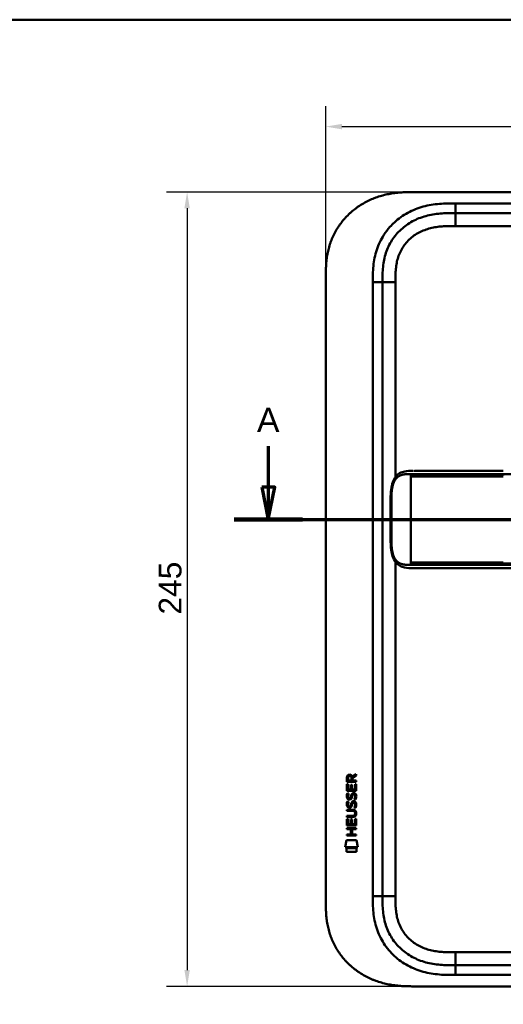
# Model space of a CAD drawing. Header units: millimetres. Extents: x 20 to 833, y 20 to 574.
# Tile 7 of 9: x 427 to 576, y 270 to 574. Entities that reach past the tile are written whole.
import ezdxf

# ---------------------------------------------------------------- set-up
doc = ezdxf.new("R2010")
doc.units = ezdxf.units.MM
doc.header["$LTSCALE"] = 2
for name, color, linetype, lineweight in [('Bemaßungen(DIN)', 7, 'Continuous', 25), ('Schnittansichtslinien(DIN)', 7, 'Continuous', 70), ('Sichtbare Kanten(DIN)', 7, 'Continuous', 50), ('Sichtbare tangentiale Kanten(DIN)', 7, 'Continuous', 50), ('Skizziergeometrie(DIN)', 7, 'Continuous', 50)]:
    doc.layers.add(name, color=color, linetype=linetype, lineweight=lineweight)
doc.styles.add('Aktuell-DINGroßer Text', font='arial.ttf')
doc.styles.add('STANDARD-DIN~0', font='arial.ttf')
doc.dimstyles.new('CAD-LAN', dxfattribs={"dimscale": 2, "dimtxt": 3.5, "dimasz": 2.5, "dimexe": 3.175, "dimexo": 0, "dimgap": 0.8, "dimtad": 1, "dimrnd": 1e-08, "dimtxsty": 'STANDARD-DIN~0', "dimcen": 0.09, "dimdle": 10, "dimclrd": 250, "dimclre": 250, "dimclrt": 250, "dimadec": 0, "dimazin": 2, "dimtfac": 1, "dimtmove": 0, "dimatfit": 3, "dimfxl": 1, "dimtolj": 1, "dimtzin": 0, "dimlwd": 25, "dimlwe": 25, "dimarcsym": 0})

# ---------------------------------------------------------------- blocks, each defined once
blk = doc.blocks.new('Ränder Standardrahmen')
at = {"layer": 'Skizziergeometrie(DIN)', "flags": 128}
blk.add_lwpolyline([(10, 10), (10, 287), (410, 287), (410, 10), (10, 10)], dxfattribs=at)
blk = doc.blocks.new('*D20')
at = {"layer": 'Bemaßungen(DIN)', "color": 250, "linetype": 'Continuous', "lineweight": 25, "true_color": 0x3f3f3f, "transparency": 16777216}
for p, q in [((548.19, 520.84), (472.01, 520.84)), ((478.36, 515.84), (478.36, 280.84)), ((548.19, 275.84), (472.01, 275.84))]:
    blk.add_line(p, q, dxfattribs=at)
at = {"layer": 'Bemaßungen(DIN)', "color": 250, "linetype": 'Continuous', "true_color": 0x3f3f3f, "transparency": 16777216}
for points in [[(477.53, 515.84), (479.2, 515.84), (478.36, 520.84)], [(477.53, 280.84), (479.2, 280.84), (478.36, 275.84)]]:
    blk.add_solid(points, dxfattribs=at)
at = {"layer": 'Defpoints', "color": 0, "linetype": 'Continuous', "transparency": 16777216}
for p in [(548.19, 520.84), (478.36, 275.84), (548.19, 275.84)]:
    blk.add_point(p, dxfattribs=at)
at = {"layer": 'Bemaßungen(DIN)', "color": 250, "linetype": 'Continuous', "lineweight": 25, "true_color": 0x3f3f3f, "transparency": 16777216, "insert": (469.62, 390.52), "char_height": 7, "attachment_point": 1, "rotation": 90, "style": 'STANDARD-DIN~0'}
blk.add_mtext('\\A1;245', dxfattribs=at)
blk = doc.blocks.new('*D21')
at = {"layer": 'Bemaßungen(DIN)', "color": 250, "linetype": 'Continuous', "lineweight": 25, "true_color": 0x3f3f3f, "transparency": 16777216}
for p, q in [((521.15, 494.06), (521.15, 547.37)), ((735.15, 494.06), (735.15, 547.37)), ((526.15, 541.02), (730.15, 541.02))]:
    blk.add_line(p, q, dxfattribs=at)
at = {"layer": 'Bemaßungen(DIN)', "color": 250, "linetype": 'Continuous', "true_color": 0x3f3f3f, "transparency": 16777216}
for points in [[(526.15, 541.86), (526.15, 540.19), (521.15, 541.02)], [(730.15, 541.86), (730.15, 540.19), (735.15, 541.02)]]:
    blk.add_solid(points, dxfattribs=at)
at = {"layer": 'Defpoints', "color": 0, "linetype": 'Continuous', "transparency": 16777216}
for p in [(735.15, 541.02), (521.15, 494.06), (735.15, 494.06)]:
    blk.add_point(p, dxfattribs=at)
at = {"layer": 'Bemaßungen(DIN)', "color": 250, "linetype": 'Continuous', "lineweight": 25, "true_color": 0x3f3f3f, "transparency": 16777216, "insert": (620.37, 549.65), "char_height": 7, "attachment_point": 1, "style": 'STANDARD-DIN~0'}
blk.add_mtext('\\A1;214', dxfattribs=at)
blk = doc.blocks.new('2DTransSchnitt0')
at = {"layer": 'Schnittansichtslinien(DIN)', "linetype": 'Continuous'}
for p, q in [((251.71, 221.23), (251.71, 214.92)), ((380.94, 221.23), (380.94, 214.92)), ((250.71, 214.92), (251.71, 209.92)), ((252.71, 214.92), (250.71, 214.92)), ((251.71, 214.92), (251.71, 209.92)), ((251.71, 209.92), (252.71, 214.92)), ((379.94, 214.92), (380.94, 209.92)), ((381.94, 214.92), (379.94, 214.92)), ((380.94, 214.92), (380.94, 209.92)), ((380.94, 209.92), (381.94, 214.92)), ((246.43, 209.92), (386.22, 209.92))]:
    blk.add_line(p, q, dxfattribs=at)
at = {"layer": 'Schnittansichtslinien(DIN)', "linetype": 'Continuous', "lineweight": 140}
for p, q in [((246.43, 209.92), (256.99, 209.92)), ((375.66, 209.92), (386.22, 209.92))]:
    blk.add_line(p, q, dxfattribs=at)
at = {"layer": 'Schnittansichtslinien(DIN)', "linetype": 'Continuous', "flags": 128}
for points in [[(250.71, 214.92), (251.71, 209.92), (252.71, 214.92), (250.71, 214.92)], [(379.94, 214.92), (380.94, 209.92), (381.94, 214.92), (379.94, 214.92)]]:
    blk.add_lwpolyline(points, dxfattribs=at)
at = {"layer": 'Schnittansichtslinien(DIN)'}
for points in [[(250.71, 214.92), (251.71, 209.92), (252.71, 214.92), (250.71, 214.92)], [(379.94, 214.92), (380.94, 209.92), (381.94, 214.92), (379.94, 214.92)]]:
    blk.add_solid(points, dxfattribs=at)
at = {"layer": 'Schnittansichtslinien(DIN)', "char_height": 3.73, "attachment_point": 7, "style": 'Aktuell-DINGroßer Text'}
for insert in [(249.96, 223.42), (379.19, 223.42)]:
    blk.add_mtext('A', dxfattribs=dict(at, insert=insert))

msp = doc.modelspace()

# ---------------------------------------------------------------- linework, layer by layer
at = {"layer": 'Sichtbare Kanten(DIN)'}
for p, q in [((707.11, 520.843), (548.188, 520.843)), ((706.111, 514.343), (561.187, 514.343)), ((521.149, 302.628), (521.149, 494.059)), ((538.649, 493.059), (538.649, 303.628)), ((548.525, 434.847), (548.525, 434.847)), ((575.934, 404.847), (702.786, 404.847)), ((527.683, 338.917), (527.685, 340.23)), ((528.034, 340.186), (528.033, 339.298)), ((529.051, 339.297), (529.051, 340.186)), ((529.348, 340.546), (530.543, 341.337)), ((529.401, 340.148), (529.4, 339.297)), ((530.543, 340.903), (529.401, 340.148)), ((530.543, 341.337), (530.543, 340.903)), ((527.681, 336.187), (527.683, 338.191)), ((530.542, 338.915), (527.683, 338.917)), ((527.683, 338.191), (528.031, 338.191)), ((528.031, 338.191), (528.03, 336.563)), ((528.033, 339.298), (529.051, 339.297)), ((528.924, 336.563), (528.925, 338.01)), ((528.925, 338.01), (529.274, 338.009)), ((529.274, 338.009), (529.273, 336.562)), ((529.4, 339.297), (530.542, 339.296)), ((530.191, 336.562), (530.193, 338.209)), ((530.193, 338.209), (530.541, 338.208)), ((530.541, 338.208), (530.539, 336.184)), ((530.542, 339.296), (530.542, 338.915)), ((530.539, 336.184), (527.681, 336.187)), ((527.853, 335.413), (528.191, 335.313)), ((528.03, 336.563), (528.924, 336.563)), ((528.049, 334.081), (528.056, 334.064)), ((529.273, 336.562), (530.191, 336.562)), ((529.781, 335.11), (529.769, 335.11)), ((527.851, 332.866), (528.189, 332.766)), ((528.047, 331.535), (528.054, 331.517)), ((528.731, 331.437), (528.742, 331.454)), ((528.733, 333.984), (528.744, 334)), ((529.779, 332.563), (529.767, 332.563)), ((527.674, 328.024), (527.675, 328.401)), ((529.32, 328.023), (527.674, 328.024)), ((527.675, 328.401), (529.344, 328.4)), ((527.676, 330.336), (529.322, 330.335)), ((527.676, 329.959), (527.676, 330.336)), ((529.346, 329.958), (527.676, 329.959)), ((530.226, 329.173), (530.226, 329.182)), ((527.672, 325.449), (527.674, 327.453)), ((530.531, 325.447), (527.672, 325.449)), ((527.674, 327.453), (528.022, 327.453)), ((528.022, 327.453), (528.021, 325.826)), ((528.021, 325.826), (528.916, 325.825)), ((528.916, 325.825), (528.917, 327.272)), ((528.917, 327.272), (529.265, 327.272)), ((529.265, 327.272), (529.264, 325.825)), ((529.264, 325.825), (530.183, 325.824)), ((530.183, 325.824), (530.184, 327.471)), ((530.184, 327.471), (530.532, 327.471)), ((530.532, 327.471), (530.531, 325.447)), ((527.669, 322.344), (527.669, 322.721)), ((527.669, 322.721), (528.912, 322.72)), ((530.527, 322.342), (527.669, 322.344)), ((527.67, 324.656), (530.529, 324.653)), ((527.67, 324.278), (527.67, 324.656)), ((528.913, 324.278), (527.67, 324.278)), ((528.912, 322.72), (528.913, 324.278)), ((529.269, 324.277), (529.268, 322.72)), ((529.268, 322.72), (530.527, 322.719)), ((530.529, 324.276), (529.269, 324.277)), ((530.527, 322.719), (530.527, 322.342)), ((530.529, 324.653), (530.529, 324.276)), ((527.137, 318.767), (527.596, 320.9)), ((527.596, 320.9), (530.603, 320.897)), ((530.603, 320.897), (531.053, 318.764)), ((531.053, 318.764), (527.137, 318.767)), ((527.596, 317.339), (527.597, 318.481)), ((530.593, 317.337), (527.596, 317.339)), ((527.597, 318.481), (530.594, 318.479)), ((530.594, 318.479), (530.593, 317.337)), ((561.187, 282.343), (706.111, 282.343)), ((548.188, 275.843), (707.11, 275.843))]:
    msp.add_line(p, q, dxfattribs=at)
for centre, major_axis, ratio, start_param, end_param in [((529.212, 339.414), (-0.976, 1.274), 0.5180415, 5.9043613, 6.8771057), ((527.819, 339.333), (1.242, 1.64), 0.5994938, 5.878165, 6.7089725), ((529.315, 337.192), (1.103, 3.296), 0.2312948, 2.8124619, 2.8734213), ((529.122, 333.423), (0.839, 1.642), 0.4591024, 5.9761877, 6.4975755), ((529.399, 334.892), (1.192, 3.54), 0.2215161, 2.8263053, 2.8854462), ((528.8, 332.337), (0.583, 1.012), 0.541605, 2.7569093, 3.2147406), ((528.794, 334.875), (0.574, 1.004), 0.5438409, 2.7534304, 3.2137241), ((528.672, 331.461), (0.098, 0.139), 0.3641716, 4.4844927, 4.7925708), ((528.674, 334.008), (0.098, 0.139), 0.3641716, 4.4844927, 4.7925708), ((529.121, 330.879), (0.838, 1.64), 0.4594521, 5.9760112, 6.497704), ((525.505, 332.705), (4.808, -4.323), 0.3742014, 5.888113, 6.6064523), ((525.501, 325.661), (4.814, 4.313), 0.3742661, 5.9599282, 6.6783921), ((506.792, 349.01), (23.266, -20.361), 0.1371339, 6.127502, 6.402435)]:
    msp.add_ellipse(centre, major_axis=major_axis, ratio=ratio, start_param=start_param, end_param=end_param, dxfattribs=at)
for points, degree, knots in [([(548.188, 520.843), (547.602, 520.841), (546.424, 520.828), (544.934, 520.764), (543.436, 520.649), (542.233, 520.511), (540.729, 520.269), (539.529, 520.017), (538.039, 519.622), (536.859, 519.241), (535.409, 518.68), (534.271, 518.164), (532.886, 517.436), (531.811, 516.787), (530.519, 515.898), (529.529, 515.125), (528.355, 514.089), (527.47, 513.206), (526.438, 512.041), (525.674, 511.065), (524.803, 509.795), (524.173, 508.743), (523.475, 507.393), (522.988, 506.288), (522.467, 504.883), (522.121, 503.744), (521.773, 502.31), (521.559, 501.158), (521.363, 499.719), (521.26, 498.571), (521.183, 497.145), (521.149, 495.73), (521.149, 494.613), (521.149, 494.059)], 3, [0.00000689, 0.00000689, 0.00000689, 0.00000689, 0.0407043, 0.08140172, 0.10175042, 0.14244784, 0.16279654, 0.20349396, 0.22384266, 0.26454008, 0.28488878, 0.3255862, 0.3459349, 0.38663232, 0.40698102, 0.44767844, 0.46802714, 0.50872456, 0.52907326, 0.56977068, 0.59011938, 0.6308168, 0.6511655, 0.69186291, 0.71221162, 0.75290903, 0.77325774, 0.81395515, 0.83430386, 0.87500127, 0.89534998, 0.93604739, 0.97674481, 0.97674481, 0.97674481, 0.97674481]), ([(561.187, 514.343), (560.382, 514.343), (558.786, 514.342), (556.449, 514.235), (554.183, 513.958), (551.266, 513.321), (547.832, 511.959), (544.248, 509.416), (541.417, 506.073), (539.858, 502.795), (539.111, 499.966), (538.781, 497.749), (538.65, 495.443), (538.649, 493.859), (538.649, 493.059)], 3, [59.6158828, 59.6158828, 59.6158828, 59.6158828, 59.8593849, 60.1028861, 60.3463874, 60.5898887, 61.0768912, 61.5638938, 62.0508963, 62.5378989, 62.7814001, 63.0249014, 63.2684027, 63.5119054, 63.5119054, 63.5119054, 63.5119054]), ([(548.142, 404.847), (548.142, 404.847), (548.142, 404.847), (548.141, 404.847), (548.141, 404.847), (548.141, 404.847), (548.141, 404.847), (548.14, 404.847), (548.14, 404.847), (548.14, 404.847), (548.139, 404.847), (548.138, 404.847), (548.138, 404.847), (548.135, 404.847), (548.134, 404.847), (548.128, 404.847), (548.124, 404.847), (548.108, 404.847), (548.096, 404.847), (548.05, 404.847), (548.015, 404.847), (547.878, 404.847), (547.775, 404.847), (547.364, 404.849), (547.056, 404.854), (545.84, 404.914), (544.948, 405.056), (543.754, 405.657), (543.366, 405.94), (542.586, 406.76), (542.214, 407.364), (541.703, 408.644), (541.529, 409.305), (541.287, 410.696), (541.219, 411.44), (541.132, 413.22), (541.14, 414.267), (541.14, 417.962), (541.14, 420.614), (541.14, 425.2), (541.075, 427.18), (541.418, 429.882), (541.591, 430.692), (542.083, 432.053), (542.397, 432.635), (543.105, 433.522), (543.496, 433.858), (544.407, 434.397), (544.945, 434.578), (546.25, 434.828), (547.045, 434.845), (547.894, 434.847), (547.942, 434.847), (548.015, 434.847), (548.04, 434.847), (548.076, 434.847), (548.089, 434.847), (548.107, 434.847), (548.114, 434.847), (548.123, 434.847), (548.127, 434.847), (548.132, 434.847), (548.134, 434.847), (548.136, 434.847), (548.137, 434.847), (548.139, 434.847), (548.139, 434.847), (548.14, 434.847), (548.14, 434.847), (548.141, 434.847), (548.141, 434.847), (548.141, 434.847), (548.141, 434.847), (548.142, 434.847), (548.142, 434.847), (548.142, 434.847)], 3, [0, 0, 0, 0, 0.0000252, 0.0000252, 0.0000657, 0.0000657, 0.0001082, 0.0001082, 0.0001738, 0.0001738, 0.0002867, 0.0002867, 0.0005136, 0.0005136, 0.0010499, 0.0010499, 0.0026039, 0.0026039, 0.0072616, 0.0072616, 0.0212292, 0.0212292, 0.0631285, 0.0631285, 0.1888417, 0.1888417, 0.5689951, 0.5689951, 0.7719774, 0.7719774, 1.0315425, 1.0315425, 1.2481307, 1.2481307, 1.4719729, 1.4719729, 1.7848025, 1.7848025, 2.5805266, 2.5805266, 3.160554, 3.160554, 3.4157877, 3.4157877, 3.6519695, 3.6519695, 3.8657989, 3.8657989, 4.1108827, 4.1108827, 4.4368692, 4.4368692, 4.4566519, 4.4566519, 4.4665438, 4.4665438, 4.471493, 4.471493, 4.4739733, 4.4739733, 4.4752207, 4.4752207, 4.4758524, 4.4758524, 4.4761765, 4.4761765, 4.4763467, 4.4763467, 4.476439, 4.476439, 4.4764904, 4.4764904, 4.4765188, 4.4765188, 4.4765488, 4.4765488, 4.4765488, 4.4765488]), ([(548.525, 434.847), (548.525, 434.847), (548.525, 434.847), (548.525, 434.847), (548.525, 434.847), (548.525, 434.847), (548.525, 434.847), (548.525, 434.847), (548.526, 434.847), (548.527, 434.847), (548.529, 434.847), (548.535, 434.847), (548.539, 434.847), (548.557, 434.847), (548.572, 434.847), (548.629, 434.847), (548.674, 434.847), (548.853, 434.847), (548.993, 434.847), (549.19, 434.847), (549.243, 434.847), (549.3, 434.847), (549.301, 434.847), (549.304, 434.847), (549.305, 434.847), (549.306, 434.847), (549.306, 434.847), (549.306, 434.847), (549.306, 434.847), (549.306, 434.847), (549.307, 434.847), (549.307, 434.847)], 3, [0.00004605, 0.00004605, 0.00004605, 0.00004605, 0.00007374, 0.00007374, 0.00011546, 0.00011546, 0.00021806, 0.00021806, 0.00046152, 0.00046152, 0.00119141, 0.00119141, 0.00337949, 0.00337949, 0.00994164, 0.00994164, 0.02962738, 0.02962738, 0.08869945, 0.08869945, 0.11084283, 0.11084283, 0.1113618, 0.1113618, 0.11175127, 0.11175127, 0.11179812, 0.11179812, 0.11181175, 0.11181175, 0.11182181, 0.11182181, 0.11182181, 0.11182181]), ([(549.307, 434.847), (549.692, 434.847), (550.059, 434.847), (550.863, 434.847), (551.283, 434.847), (552.548, 434.847), (553.436, 434.847), (556.309, 434.847), (558.39, 434.847), (563.537, 434.847), (566.646, 434.847), (571.807, 434.847), (573.871, 434.847), (575.934, 434.847)], 3, [0, 0, 0, 0, 0.1534173, 0.1534173, 0.3047718, 0.3047718, 0.5966116, 0.5966116, 1.2249955, 1.2249955, 2.1545342, 2.1545342, 2.7736042, 2.7736042, 2.7736042, 2.7736042]), ([(548.159, 404.847), (548.159, 404.847), (548.281, 404.847), (548.524, 404.847), (548.844, 404.847), (549.172, 404.847), (549.509, 404.847), (549.721, 404.847), (549.803, 404.847)], 5, [25.64076517, 25.64076517, 25.64076517, 25.64076517, 25.64076517, 25.64076517, 25.64100059, 25.73520442, 25.82940824, 25.88784541, 25.88784541, 25.88784541, 25.88784541, 25.88784541, 25.88784541]), ([(575.93, 404.847), (571.997, 404.847), (568.055, 404.847), (561.895, 404.847), (559.655, 404.847), (555.975, 404.847), (554.493, 404.847), (552.311, 404.847), (551.542, 404.847), (550.59, 404.847), (550.358, 404.847), (550.059, 404.847), (549.984, 404.847), (549.887, 404.847), (549.863, 404.847), (549.831, 404.847), (549.823, 404.847), (549.812, 404.847), (549.81, 404.847), (549.806, 404.847), (549.805, 404.847), (549.804, 404.847), (549.804, 404.847), (549.804, 404.847), (549.804, 404.847), (549.803, 404.847), (549.803, 404.847), (549.803, 404.847)], 3, [0, 0, 0, 0, 1.1803051, 1.1803051, 1.8522102, 1.8522102, 2.3111703, 2.3111703, 2.5747937, 2.5747937, 2.6623324, 2.6623324, 2.6914953, 2.6914953, 2.7012157, 2.7012157, 2.7044558, 2.7044558, 2.705536, 2.705536, 2.7058961, 2.7058961, 2.7060162, 2.7060162, 2.7060562, 2.7060562, 2.7060873, 2.7060873, 2.7060873, 2.7060873]), ([(530.226, 329.182), (530.226, 329.229), (530.223, 329.276), (530.207, 329.411), (530.185, 329.499), (530.11, 329.65), (530.064, 329.711), (529.944, 329.817), (529.873, 329.857), (529.656, 329.94), (529.496, 329.958), (529.346, 329.958)], 3, [0, 0, 0, 0, 0.01400423, 0.01400423, 0.0408947, 0.0408947, 0.06439039, 0.06439039, 0.08887549, 0.08887549, 0.13413559, 0.13413559, 0.13413559, 0.13413559]), ([(521.149, 302.628), (521.149, 302.073), (521.149, 300.957), (521.183, 299.542), (521.26, 298.116), (521.363, 296.968), (521.559, 295.528), (521.773, 294.376), (522.121, 292.943), (522.467, 291.804), (522.988, 290.399), (523.475, 289.294), (524.173, 287.943), (524.803, 286.892), (525.674, 285.622), (526.438, 284.645), (527.47, 283.481), (528.356, 282.598), (529.529, 281.562), (530.519, 280.789), (531.811, 279.9), (532.886, 279.251), (534.271, 278.523), (535.409, 278.007), (536.86, 277.446), (538.039, 277.065), (539.529, 276.67), (540.729, 276.418), (542.233, 276.176), (543.436, 276.038), (544.934, 275.923), (546.424, 275.859), (547.602, 275.846), (548.188, 275.843)], 3, [0.02325842, 0.02325842, 0.02325842, 0.02325842, 0.06395557, 0.10465272, 0.12500129, 0.16569844, 0.18604701, 0.22674416, 0.24709273, 0.28778988, 0.30813845, 0.3488356, 0.36918417, 0.40988132, 0.43022989, 0.47092704, 0.49127561, 0.53197276, 0.55232133, 0.59301848, 0.61336705, 0.6540642, 0.67441277, 0.71510992, 0.73545849, 0.77615564, 0.79650421, 0.83720136, 0.85754993, 0.89824708, 0.91859565, 0.9592928, 0.99998994, 0.99998994, 0.99998994, 0.99998994]), ([(538.649, 303.628), (538.649, 302.828), (538.65, 301.244), (538.781, 298.938), (539.111, 296.72), (539.858, 293.892), (541.417, 290.613), (544.248, 287.271), (547.832, 284.728), (551.266, 283.366), (554.183, 282.728), (556.449, 282.452), (558.786, 282.345), (560.382, 282.343), (561.187, 282.343)], 3, [0, 0, 0, 0, 0.2435013, 0.4870027, 0.730504, 0.9740054, 1.4610081, 1.9480107, 2.4350134, 2.9220161, 3.1655175, 3.4090188, 3.6525201, 3.8960223, 3.8960223, 3.8960223, 3.8960223])]:
    msp.add_open_spline(points, degree=degree, knots=knots, dxfattribs=at)
for points in [[(548.159, 434.847), (548.153, 434.847), (548.148, 434.847), (548.142, 434.847)], [(548.142, 404.847), (548.148, 404.847), (548.153, 404.847), (548.159, 404.847)], [(527.685, 340.23), (527.699, 340.672), (527.931, 341.134), (528.544, 341.134)], [(529.051, 340.186), (529.052, 340.459), (528.965, 340.784), (528.549, 340.784)], [(527.729, 333.934), (527.639, 334.175), (527.61, 334.408), (527.652, 334.737)], [(527.652, 334.737), (527.669, 334.876), (527.711, 335.083), (527.782, 335.256)], [(527.782, 335.256), (527.801, 335.305), (527.853, 335.413), (527.853, 335.413)], [(528.036, 334.848), (527.972, 334.596), (527.966, 334.371), (528.024, 334.155)], [(528.191, 335.313), (528.191, 335.312), (528.071, 334.986), (528.036, 334.848)], [(528.744, 334), (528.812, 334.11), (528.869, 334.273), (528.924, 334.519)], [(528.924, 334.519), (529.008, 334.887), (529.111, 335.098), (529.252, 335.265)], [(529.264, 334.368), (529.209, 334.128), (529.147, 333.963), (529.071, 333.826)], [(529.252, 335.265), (529.345, 335.376), (529.475, 335.448), (529.655, 335.472)], [(529.312, 334.567), (529.305, 334.537), (529.264, 334.371), (529.264, 334.368)], [(529.498, 334.992), (529.428, 334.903), (529.367, 334.765), (529.312, 334.567)], [(529.769, 335.11), (529.648, 335.11), (529.573, 335.077), (529.498, 334.992)], [(529.655, 335.472), (529.942, 335.51), (530.225, 335.41), (530.418, 335.094)], [(530.187, 334.066), (530.256, 334.399), (530.256, 334.675), (530.149, 334.872)], [(530.567, 334.159), (530.537, 333.828), (530.379, 333.498), (530.342, 333.44)], [(530.418, 335.094), (530.528, 334.913), (530.582, 334.694), (530.582, 334.424)], [(530.582, 334.424), (530.582, 334.339), (530.575, 334.254), (530.567, 334.159)], [(527.727, 331.388), (527.636, 331.629), (527.608, 331.862), (527.65, 332.19)], [(527.65, 332.19), (527.667, 332.329), (527.709, 332.536), (527.78, 332.709)], [(528.286, 330.927), (528.063, 330.96), (527.833, 331.105), (527.727, 331.388)], [(528.288, 333.474), (528.065, 333.507), (527.835, 333.652), (527.729, 333.934)], [(527.78, 332.709), (527.799, 332.759), (527.851, 332.866), (527.851, 332.866)], [(528.034, 332.301), (527.97, 332.049), (527.964, 331.825), (528.022, 331.609)], [(528.189, 332.766), (528.189, 332.766), (528.069, 332.439), (528.034, 332.301)], [(528.259, 331.305), (528.406, 331.245), (528.594, 331.281), (528.7, 331.395)], [(528.261, 333.851), (528.408, 333.791), (528.596, 333.827), (528.702, 333.942)], [(528.443, 333.461), (528.342, 333.462), (528.321, 333.469), (528.288, 333.474)], [(529.069, 331.279), (528.954, 331.069), (528.759, 330.91), (528.441, 330.914)], [(529.071, 333.826), (528.956, 333.616), (528.761, 333.457), (528.443, 333.461)], [(528.742, 331.454), (528.81, 331.563), (528.867, 331.727), (528.922, 331.972)], [(528.922, 331.972), (529.006, 332.34), (529.109, 332.551), (529.25, 332.719)], [(529.262, 331.822), (529.207, 331.582), (529.145, 331.417), (529.069, 331.279)], [(529.25, 332.719), (529.343, 332.829), (529.473, 332.901), (529.653, 332.925)], [(529.31, 332.02), (529.303, 331.99), (529.262, 331.824), (529.262, 331.822)], [(529.496, 332.445), (529.426, 332.357), (529.365, 332.219), (529.31, 332.02)], [(529.767, 332.563), (529.646, 332.563), (529.571, 332.531), (529.496, 332.445)], [(529.653, 332.925), (529.94, 332.964), (530.223, 332.863), (530.416, 332.547)], [(529.971, 330.981), (529.971, 330.981), (530.126, 331.235), (530.185, 331.519)], [(529.973, 333.527), (529.973, 333.527), (530.128, 333.781), (530.187, 334.066)], [(530.342, 333.44), (530.322, 333.445), (529.973, 333.527), (529.973, 333.527)], [(530.185, 331.519), (530.254, 331.852), (530.254, 332.128), (530.147, 332.326)], [(530.565, 331.612), (530.535, 331.281), (530.377, 330.951), (530.34, 330.894)], [(530.416, 332.547), (530.526, 332.366), (530.58, 332.147), (530.58, 331.878)], [(530.58, 331.878), (530.58, 331.793), (530.573, 331.707), (530.565, 331.612)], [(528.441, 330.914), (528.34, 330.916), (528.319, 330.922), (528.286, 330.927)], [(530.34, 330.894), (530.32, 330.898), (529.971, 330.981), (529.971, 330.981)]]:
    msp.add_open_spline(points, degree=3, dxfattribs=at)
at = {"layer": 'Sichtbare tangentiale Kanten(DIN)'}
for p, q in [((561.187, 517.343), (706.111, 517.343)), ((561.187, 514.343), (561.187, 517.343)), ((561.187, 510.343), (561.187, 514.343)), ((706.111, 510.343), (561.187, 510.343)), ((535.649, 303.628), (535.649, 493.059)), ((538.649, 493.059), (535.649, 493.059)), ((542.649, 493.059), (538.649, 493.059)), ((542.649, 493.059), (542.649, 432.945)), ((547.422, 433.397), (547.422, 433.857)), ((547.422, 433.397), (547.422, 433.097)), ((547.422, 433.097), (547.422, 406.597)), ((575.934, 433.857), (575.934, 433.399)), ((542.649, 406.749), (542.649, 303.628)), ((547.422, 406.597), (547.422, 406.297)), ((547.422, 405.837), (547.422, 406.297)), ((575.934, 406.294), (575.934, 405.837)), ((535.649, 303.628), (538.649, 303.628)), ((542.649, 303.628), (538.649, 303.628)), ((561.187, 286.343), (706.111, 286.343)), ((561.187, 286.343), (561.187, 282.343)), ((561.187, 282.343), (561.187, 279.343)), ((706.111, 279.343), (561.187, 279.343))]:
    msp.add_line(p, q, dxfattribs=at)
for points, degree, knots in [([(540.961, 510.093), (541.399, 510.582), (543.061, 512.262), (546.394, 514.625), (550.372, 516.199), (553.689, 516.922), (556.211, 517.229), (558.735, 517.343), (560.382, 517.343), (561.187, 517.343)], 3, [61.3761038, 61.3761038, 61.3761038, 61.3761038, 61.5638941, 62.0508967, 62.5378992, 62.7814005, 63.0249017, 63.268403, 63.5119057, 63.5119057, 63.5119057, 63.5119057]), ([(561.187, 510.343), (561.024, 510.343), (560.86, 510.343), (560.696, 510.343), (560.254, 510.343), (559.811, 510.341), (559.369, 510.335), (559.216, 510.332), (559.064, 510.33), (558.912, 510.326), (558.836, 510.324), (558.759, 510.323), (558.683, 510.321), (558.607, 510.318), (558.531, 510.316), (558.452, 510.314), (558.142, 510.303), (557.847, 510.291), (557.542, 510.273), (557.534, 510.273), (557.527, 510.272), (557.519, 510.272), (556.902, 510.236), (556.314, 510.184), (555.721, 510.108), (555.712, 510.107), (555.703, 510.106), (555.693, 510.105), (555.093, 510.027), (554.501, 509.926), (553.911, 509.795), (553.906, 509.794), (553.901, 509.792), (553.895, 509.791), (553.296, 509.657), (552.7, 509.491), (552.12, 509.293), (552.117, 509.292), (552.113, 509.29), (552.11, 509.289), (551.523, 509.088), (550.942, 508.85), (550.383, 508.577), (549.824, 508.304), (549.28, 507.994), (548.76, 507.65), (548.24, 507.305), (547.742, 506.924), (547.275, 506.512), (546.804, 506.098), (546.359, 505.646), (545.953, 505.17), (545.549, 504.695), (545.176, 504.187), (544.845, 503.659), (544.516, 503.134), (544.222, 502.58), (543.973, 502.016), (543.726, 501.457), (543.517, 500.874), (543.347, 500.285), (543.346, 500.281), (543.345, 500.277), (543.343, 500.273), (543.178, 499.695), (543.049, 499.108), (542.95, 498.514), (542.949, 498.505), (542.948, 498.496), (542.946, 498.487), (542.85, 497.898), (542.784, 497.309), (542.738, 496.692), (542.738, 496.685), (542.737, 496.677), (542.736, 496.67), (542.714, 496.365), (542.698, 496.071), (542.686, 495.77), (542.673, 495.459), (542.665, 495.151), (542.659, 494.843), (542.649, 494.246), (542.649, 493.652), (542.649, 493.059)], 3, [0, 0, 0, 0, 0.0490861, 0.0490861, 0.0490861, 0.1818558, 0.1818558, 0.1818558, 0.2275663, 0.2275663, 0.2275663, 0.2504221, 0.2504221, 0.2504221, 0.2732779, 0.2732779, 0.2732779, 0.3625385, 0.3625385, 0.3625385, 0.364701, 0.364701, 0.364701, 0.5447622, 0.5447622, 0.5447622, 0.5475767, 0.5475767, 0.5475767, 0.7297298, 0.7297298, 0.7297298, 0.7313799, 0.7313799, 0.7313799, 0.9165087, 0.9165087, 0.9165087, 0.9175934, 0.9175934, 0.9175934, 1.1050048, 1.1050048, 1.1050048, 1.2924795, 1.2924795, 1.2924795, 1.479975, 1.479975, 1.479975, 1.6686942, 1.6686942, 1.6686942, 1.8566744, 1.8566744, 1.8566744, 2.0435423, 2.0435423, 2.0435423, 2.2286346, 2.2286346, 2.2286346, 2.2299611, 2.2299611, 2.2299611, 2.4117644, 2.4117644, 2.4117644, 2.4144823, 2.4144823, 2.4144823, 2.594841, 2.594841, 2.594841, 2.5970368, 2.5970368, 2.5970368, 2.6862842, 2.6862842, 2.6862842, 2.7781364, 2.7781364, 2.7781364, 2.9561211, 2.9561211, 2.9561211, 2.9561211]), ([(535.649, 493.059), (535.649, 493.859), (535.65, 495.506), (535.791, 498.04), (536.164, 500.563), (537.031, 503.852), (538.586, 507.125), (540.262, 509.314), (540.961, 510.093)], 3, [59.6158822, 59.6158822, 59.6158822, 59.6158822, 59.8593852, 60.1028865, 60.3463878, 60.589889, 61.0768916, 61.3761038, 61.3761038, 61.3761038, 61.3761038]), ([(547.422, 405.837), (547.351, 405.837), (547.207, 405.837), (546.923, 405.837), (546.504, 405.84), (545.959, 405.859), (545.366, 405.913), (544.735, 406.036), (544.14, 406.24), (543.587, 406.543), (543.084, 406.955), (542.637, 407.487), (542.175, 408.279), (541.764, 409.408), (541.521, 410.716), (541.414, 412.101), (541.387, 413.468), (541.387, 414.573), (541.387, 415.506), (541.387, 416.466), (541.387, 417.471), (541.387, 418.592), (541.387, 419.846), (541.387, 421.101), (541.387, 422.222), (541.387, 423.226), (541.387, 424.187), (541.387, 425.12), (541.387, 426.225), (541.414, 427.593), (541.521, 428.978), (541.764, 430.286), (542.175, 431.415), (542.637, 432.207), (543.084, 432.739), (543.587, 433.151), (544.14, 433.454), (544.736, 433.657), (545.367, 433.78), (545.96, 433.834), (546.505, 433.854), (546.924, 433.857), (547.208, 433.857), (547.351, 433.857), (547.422, 433.857)], 5, [0, 0, 0, 0, 0, 0, 0.0545062, 0.1094177, 0.2192406, 0.3290635, 0.4388864, 0.5487092, 0.6585321, 0.768355, 0.8781779, 0.9880008, 1.0978237, 1.3174695, 1.5371153, 1.6469382, 1.7567611, 1.8192574, 1.8817537, 2.0067464, 2.131739, 2.2567317, 2.3817243, 2.506717, 2.6317096, 2.6942059, 2.7567023, 2.8665381, 2.9763739, 3.1960455, 3.4157171, 3.5255529, 3.6353887, 3.7452245, 3.8550603, 3.9648961, 4.0747319, 4.1845678, 4.2944036, 4.4042394, 4.4591573, 4.5135093, 4.5135093, 4.5135093, 4.5135093, 4.5135093, 4.5135093]), ([(547.422, 433.857), (547.63, 433.857), (547.841, 433.857), (548.058, 433.857), (548.273, 433.857), (548.494, 433.857), (548.721, 433.857), (549.176, 433.857), (549.659, 433.857), (550.168, 433.857), (550.677, 433.857), (551.212, 433.857), (551.767, 433.857), (552.322, 433.857), (552.898, 433.857), (553.485, 433.857), (554.072, 433.857), (554.672, 433.857), (555.278, 433.857), (555.885, 433.857), (556.499, 433.857), (557.119, 433.857), (557.738, 433.857), (558.363, 433.857), (558.99, 433.857), (559.617, 433.857), (560.246, 433.857), (560.876, 433.857), (561.505, 433.857), (562.134, 433.857), (562.762, 433.857), (563.391, 433.857), (564.018, 433.857), (564.645, 433.857), (565.272, 433.857), (565.898, 433.857), (566.524, 433.857), (567.15, 433.857), (567.776, 433.857), (568.401, 433.857), (569.027, 433.857), (569.652, 433.857), (570.278, 433.857), (570.904, 433.857), (571.53, 433.857), (572.156, 433.857), (572.783, 433.857), (573.41, 433.857), (574.037, 433.857), (574.669, 433.857), (575.302, 433.857), (575.934, 433.857)], 3, [0.0000008, 0.0000008, 0.0000008, 0.0000008, 0.0947641, 0.0947641, 0.0947641, 0.1889624, 0.1889624, 0.1889624, 0.3773589, 0.3773589, 0.3773589, 0.5657555, 0.5657555, 0.5657555, 0.754152, 0.754152, 0.754152, 0.9425486, 0.9425486, 0.9425486, 1.1309451, 1.1309451, 1.1309451, 1.3193417, 1.3193417, 1.3193417, 1.5077382, 1.5077382, 1.5077382, 1.6961348, 1.6961348, 1.6961348, 1.8845313, 1.8845313, 1.8845313, 2.0729279, 2.0729279, 2.0729279, 2.2613244, 2.2613244, 2.2613244, 2.449721, 2.449721, 2.449721, 2.6381175, 2.6381175, 2.6381175, 2.8265141, 2.8265141, 2.8265141, 3.0164113, 3.0164113, 3.0164113, 3.0164113]), ([(575.934, 433.399), (575.557, 433.399), (574.802, 433.399), (573.669, 433.399), (572.158, 433.399), (570.268, 433.399), (568.378, 433.399), (566.488, 433.399), (564.599, 433.399), (562.714, 433.399), (560.834, 433.398), (558.963, 433.398), (557.108, 433.398), (555.278, 433.397), (553.493, 433.397), (551.438, 433.397), (549.853, 433.397), (548.705, 433.397), (547.919, 433.397), (547.422, 433.397)], 5, [0, 0, 0, 0, 0, 0, 0.188639, 0.3776471, 0.5666552, 0.7556633, 0.9446714, 1.1336795, 1.3226876, 1.5116957, 1.7007038, 1.8897119, 2.07872, 2.2677281, 2.4567361, 2.6457442, 3.0237604, 3.0237604, 3.0237604, 3.0237604, 3.0237604, 3.0237604]), ([(547.422, 433.097), (548.25, 433.097), (549.179, 433.097), (550.206, 433.097), (550.719, 433.097), (551.256, 433.097), (551.809, 433.097), (552.363, 433.097), (552.933, 433.097), (553.516, 433.097), (554.098, 433.098), (554.693, 433.098), (555.295, 433.098), (555.896, 433.098), (556.506, 433.098), (557.12, 433.099), (557.733, 433.099), (558.351, 433.099), (558.972, 433.099), (559.593, 433.1), (560.216, 433.1), (560.84, 433.1), (561.465, 433.1), (562.091, 433.101), (562.718, 433.101), (563.346, 433.101), (563.974, 433.101), (564.602, 433.102), (565.231, 433.102), (565.86, 433.102), (566.49, 433.102), (567.12, 433.102), (567.749, 433.102), (568.379, 433.102), (569.009, 433.102), (569.639, 433.103), (570.269, 433.103), (570.899, 433.103), (571.529, 433.103), (572.159, 433.103), (572.789, 433.103), (573.419, 433.103), (574.049, 433.103), (574.677, 433.103), (575.306, 433.103), (575.934, 433.103)], 3, [-0.0090822, -0.0090822, -0.0090822, -0.0090822, 0.368934, 0.368934, 0.368934, 0.5579421, 0.5579421, 0.5579421, 0.7469502, 0.7469502, 0.7469502, 0.9359583, 0.9359583, 0.9359583, 1.1249664, 1.1249664, 1.1249664, 1.3139745, 1.3139745, 1.3139745, 1.5029826, 1.5029826, 1.5029826, 1.6919907, 1.6919907, 1.6919907, 1.8809988, 1.8809988, 1.8809988, 2.0700069, 2.0700069, 2.0700069, 2.259015, 2.259015, 2.259015, 2.4480231, 2.4480231, 2.4480231, 2.6370312, 2.6370312, 2.6370312, 2.8260393, 2.8260393, 2.8260393, 3.0147053, 3.0147053, 3.0147053, 3.0147053]), ([(575.934, 433.857), (585.89, 433.857), (595.874, 433.857), (605.821, 433.857), (626.25, 433.857), (646.724, 433.857), (667.162, 433.857), (673.746, 433.857), (680.337, 433.857), (686.934, 433.857), (692.239, 433.857), (697.554, 433.857), (702.786, 433.857)], 3, [23.2299829, 23.2299829, 23.2299829, 23.2299829, 26.2168354, 26.2168354, 26.2168354, 32.3515912, 32.3515912, 32.3515912, 34.3279835, 34.3279835, 34.3279835, 35.9173864, 35.9173864, 35.9173864, 35.9173864]), ([(575.934, 406.591), (575.563, 406.591), (574.82, 406.591), (573.705, 406.591), (572.218, 406.59), (570.358, 406.591), (568.499, 406.591), (566.64, 406.591), (564.783, 406.592), (562.929, 406.592), (561.082, 406.593), (559.244, 406.594), (557.418, 406.594), (555.253, 406.595), (552.793, 406.596), (550.721, 406.596), (549.154, 406.597), (548.048, 406.597), (547.491, 406.597), (547.422, 406.597)], 5, [33.3326459, 33.3326459, 33.3326459, 33.3326459, 33.3326459, 33.3326459, 33.5183492, 33.7042495, 33.8901497, 34.07605, 34.2619502, 34.4478505, 34.6337508, 34.819651, 35.0055513, 35.1914515, 35.3773518, 35.5632521, 35.9350526, 36.3068531, 36.3566848, 36.3566848, 36.3566848, 36.3566848, 36.3566848, 36.3566848]), ([(547.422, 406.297), (547.536, 406.297), (547.645, 406.297), (547.757, 406.297), (548.779, 406.296), (549.957, 406.296), (551.26, 406.296), (552.088, 406.296), (552.96, 406.296), (553.857, 406.296), (554.435, 406.296), (555.023, 406.296), (555.618, 406.296), (556.212, 406.296), (556.813, 406.296), (557.418, 406.295), (558.023, 406.295), (558.631, 406.295), (559.242, 406.295), (559.853, 406.295), (560.466, 406.295), (561.08, 406.295), (565.381, 406.294), (569.739, 406.294), (574.077, 406.294), (574.697, 406.294), (575.316, 406.294), (575.934, 406.294)], 3, [0, 0, 0, 0, 0.0498317, 0.0498317, 0.0498317, 0.5045898, 0.5045898, 0.5045898, 0.7934328, 0.7934328, 0.7934328, 0.979333, 0.979333, 0.979333, 1.1652333, 1.1652333, 1.1652333, 1.3511335, 1.3511335, 1.3511335, 1.5370338, 1.5370338, 1.5370338, 2.8383356, 2.8383356, 2.8383356, 3.024121, 3.024121, 3.024121, 3.024121]), ([(575.934, 405.837), (575.929, 405.837), (575.924, 405.837), (575.919, 405.837), (575.291, 405.837), (574.664, 405.837), (574.036, 405.837), (573.409, 405.837), (572.782, 405.837), (572.155, 405.837), (571.529, 405.837), (570.903, 405.837), (570.277, 405.837), (569.651, 405.837), (569.026, 405.837), (568.4, 405.837), (567.775, 405.837), (567.149, 405.837), (566.523, 405.837), (565.897, 405.837), (565.271, 405.837), (564.644, 405.837), (564.018, 405.837), (563.39, 405.837), (562.762, 405.837), (562.134, 405.837), (561.505, 405.837), (560.875, 405.837), (560.246, 405.837), (559.616, 405.837), (558.989, 405.837), (558.362, 405.837), (557.737, 405.837), (557.118, 405.837), (556.498, 405.837), (555.884, 405.837), (555.277, 405.837), (554.67, 405.837), (554.071, 405.837), (553.484, 405.837), (552.896, 405.837), (552.321, 405.837), (551.766, 405.837), (551.21, 405.837), (550.675, 405.837), (550.167, 405.837), (549.658, 405.837), (549.175, 405.837), (548.72, 405.837), (548.493, 405.837), (548.272, 405.837), (548.057, 405.837), (547.84, 405.837), (547.63, 405.837), (547.422, 405.837)], 3, [0, 0, 0, 0, 0.0015017, 0.0015017, 0.0015017, 0.1899093, 0.1899093, 0.1899093, 0.378317, 0.378317, 0.378317, 0.5667246, 0.5667246, 0.5667246, 0.7551323, 0.7551323, 0.7551323, 0.9435399, 0.9435399, 0.9435399, 1.1319476, 1.1319476, 1.1319476, 1.3203553, 1.3203553, 1.3203553, 1.5087629, 1.5087629, 1.5087629, 1.6971706, 1.6971706, 1.6971706, 1.8855782, 1.8855782, 1.8855782, 2.0739859, 2.0739859, 2.0739859, 2.2623935, 2.2623935, 2.2623935, 2.4508012, 2.4508012, 2.4508012, 2.6392088, 2.6392088, 2.6392088, 2.8276165, 2.8276165, 2.8276165, 2.9218203, 2.9218203, 2.9218203, 3.0164288, 3.0164288, 3.0164288, 3.0164288]), ([(575.935, 406.294), (575.936, 406.294), (577.521, 406.294), (580.692, 406.294), (587.033, 406.294), (596.546, 406.294), (609.236, 406.294), (623.503, 406.294), (639.356, 406.294), (655.223, 406.294), (671.079, 406.294), (683.755, 406.293), (693.308, 406.294), (699.642, 406.293), (702.786, 406.294)], 5, [0, 0, 0, 0, 0, 0, 0.0001149, 0.7929364, 1.585758, 3.1714011, 4.7570442, 6.3426873, 7.9283304, 9.5139735, 11.0996166, 12.6881676, 12.6881676, 12.6881676, 12.6881676, 12.6881676, 12.6881676]), ([(702.786, 405.837), (697.492, 405.837), (692.216, 405.837), (686.932, 405.837), (667.583, 405.837), (648.235, 405.837), (628.869, 405.837), (615.864, 405.837), (602.899, 405.837), (589.888, 405.837), (585.239, 405.837), (580.579, 405.837), (575.934, 405.837)], 3, [0, 0, 0, 0, 1.5856418, 1.5856418, 1.5856418, 7.3915416, 7.3915416, 7.3915416, 11.2904322, 11.2904322, 11.2904322, 12.683632, 12.683632, 12.683632, 12.683632]), ([(561.187, 279.343), (560.382, 279.343), (558.735, 279.344), (556.211, 279.458), (553.689, 279.765), (550.372, 280.488), (546.394, 282.062), (542.202, 285.033), (538.869, 288.966), (537.031, 292.834), (536.164, 296.124), (535.791, 298.647), (535.65, 301.181), (535.649, 302.828), (535.649, 303.628)], 3, [0, 0, 0, 0, 0.2435028, 0.4870041, 0.7305055, 0.9740068, 1.4610095, 1.9480122, 2.4350149, 2.9220176, 3.1655189, 3.4090202, 3.6525216, 3.8960229, 3.8960229, 3.8960229, 3.8960229]), ([(542.649, 303.628), (542.649, 303.392), (542.649, 303.157), (542.649, 302.922), (542.65, 302.778), (542.651, 302.634), (542.652, 302.491), (542.652, 302.419), (542.653, 302.347), (542.653, 302.275), (542.655, 302.131), (542.657, 301.988), (542.659, 301.844), (542.661, 301.768), (542.662, 301.691), (542.664, 301.615), (542.666, 301.539), (542.668, 301.463), (542.67, 301.387), (542.674, 301.234), (542.679, 301.082), (542.686, 300.924), (542.698, 300.616), (542.714, 300.322), (542.736, 300.017), (542.737, 300.01), (542.738, 300.002), (542.738, 299.995), (542.784, 299.378), (542.85, 298.789), (542.946, 298.2), (542.948, 298.191), (542.949, 298.182), (542.95, 298.173), (543.049, 297.579), (543.177, 296.992), (543.343, 296.414), (543.345, 296.41), (543.346, 296.406), (543.347, 296.402), (543.517, 295.813), (543.726, 295.23), (543.973, 294.671), (544.222, 294.106), (544.516, 293.553), (544.845, 293.028), (545.176, 292.5), (545.549, 291.992), (545.953, 291.517), (546.358, 291.041), (546.803, 290.591), (547.272, 290.177), (547.74, 289.764), (548.239, 289.382), (548.76, 289.037), (549.279, 288.693), (549.824, 288.383), (550.383, 288.11), (550.942, 287.837), (551.523, 287.599), (552.11, 287.398), (552.113, 287.396), (552.116, 287.395), (552.12, 287.394), (552.699, 287.196), (553.296, 287.03), (553.895, 286.896), (553.9, 286.894), (553.906, 286.893), (553.911, 286.892), (554.501, 286.761), (555.093, 286.66), (555.693, 286.582), (555.702, 286.581), (555.711, 286.58), (555.721, 286.579), (556.314, 286.503), (556.902, 286.451), (557.519, 286.415), (557.526, 286.415), (557.534, 286.414), (557.541, 286.414), (557.847, 286.396), (558.141, 286.383), (558.442, 286.374), (558.752, 286.363), (559.061, 286.357), (559.368, 286.352), (559.977, 286.343), (560.582, 286.343), (561.187, 286.343)], 3, [0, 0, 0, 0, 0.0706021, 0.0706021, 0.0706021, 0.1137345, 0.1137345, 0.1137345, 0.1353008, 0.1353008, 0.1353008, 0.1784332, 0.1784332, 0.1784332, 0.2012935, 0.2012935, 0.2012935, 0.2241537, 0.2241537, 0.2241537, 0.2698741, 0.2698741, 0.2698741, 0.3591194, 0.3591194, 0.3591194, 0.3613149, 0.3613149, 0.3613149, 0.5416681, 0.5416681, 0.5416681, 0.544386, 0.544386, 0.544386, 0.7261845, 0.7261845, 0.7261845, 0.7275109, 0.7275109, 0.7275109, 0.9125996, 0.9125996, 0.9125996, 1.0994646, 1.0994646, 1.0994646, 1.2874424, 1.2874424, 1.2874424, 1.4758528, 1.4758528, 1.4758528, 1.6636517, 1.6636517, 1.6636517, 1.8511233, 1.8511233, 1.8511233, 2.0385317, 2.0385317, 2.0385317, 2.0396163, 2.0396163, 2.0396163, 2.2247423, 2.2247423, 2.2247423, 2.2263922, 2.2263922, 2.2263922, 2.408543, 2.408543, 2.408543, 2.4113526, 2.4113526, 2.4113526, 2.5914161, 2.5914161, 2.5914161, 2.5935787, 2.5935787, 2.5935787, 2.6828378, 2.6828378, 2.6828378, 2.7746209, 2.7746209, 2.7746209, 2.9561272, 2.9561272, 2.9561272, 2.9561272])]:
    msp.add_open_spline(points, degree=degree, knots=knots, dxfattribs=at)

# ---------------------------------------------------------------- block references
at = {"xscale": 2, "yscale": 2, "zscale": 2}
msp.add_blockref('Ränder Standardrahmen', (0, 0), dxfattribs=at)
at = {"layer": 'Schnittansichtslinien(DIN)', "xscale": 2, "yscale": 2, "zscale": 2}
msp.add_blockref('2DTransSchnitt0', (0, 0), dxfattribs=at)

# ---------------------------------------------------------------- dimensions: what is measured, and where the dimension line sits
at = {"layer": 'Bemaßungen(DIN)', "color": 250, "linetype": 'Continuous', "lineweight": 25, "true_color": 0x3f3f3f}
dim = msp.add_linear_dim(base=(735.149, 541.023), p1=(521.149, 494.059), p2=(735.149, 494.059), dimstyle='CAD-LAN', override={"dimgap": 0.8, "dimdec": 2, "dimtol": 0, "dimlim": 0, "dimtp": 0, "dimtm": 0, "dimtdec": 2, "dimtofl": 0, "dimatfit": 1}, dxfattribs=at)
dim.commit()
dim.dimension.update_dxf_attribs({"geometry": '*D21', "text_midpoint": (628.149, 541.023), "dimtype": 160})
dim = msp.add_linear_dim(base=(478.365, 275.843), p1=(548.188, 520.843), p2=(548.188, 275.843), angle=90, dimstyle='CAD-LAN', override={"dimgap": 0.8, "dimdec": 2, "dimtol": 0, "dimlim": 0, "dimtp": 0, "dimtm": 0, "dimtdec": 2, "dimtofl": 0, "dimatfit": 1}, dxfattribs=at)
dim.commit()
dim.dimension.update_dxf_attribs({"geometry": '*D20', "text_midpoint": (478.365, 398.343), "dimtype": 160})

doc.saveas('drawing.dxf')
